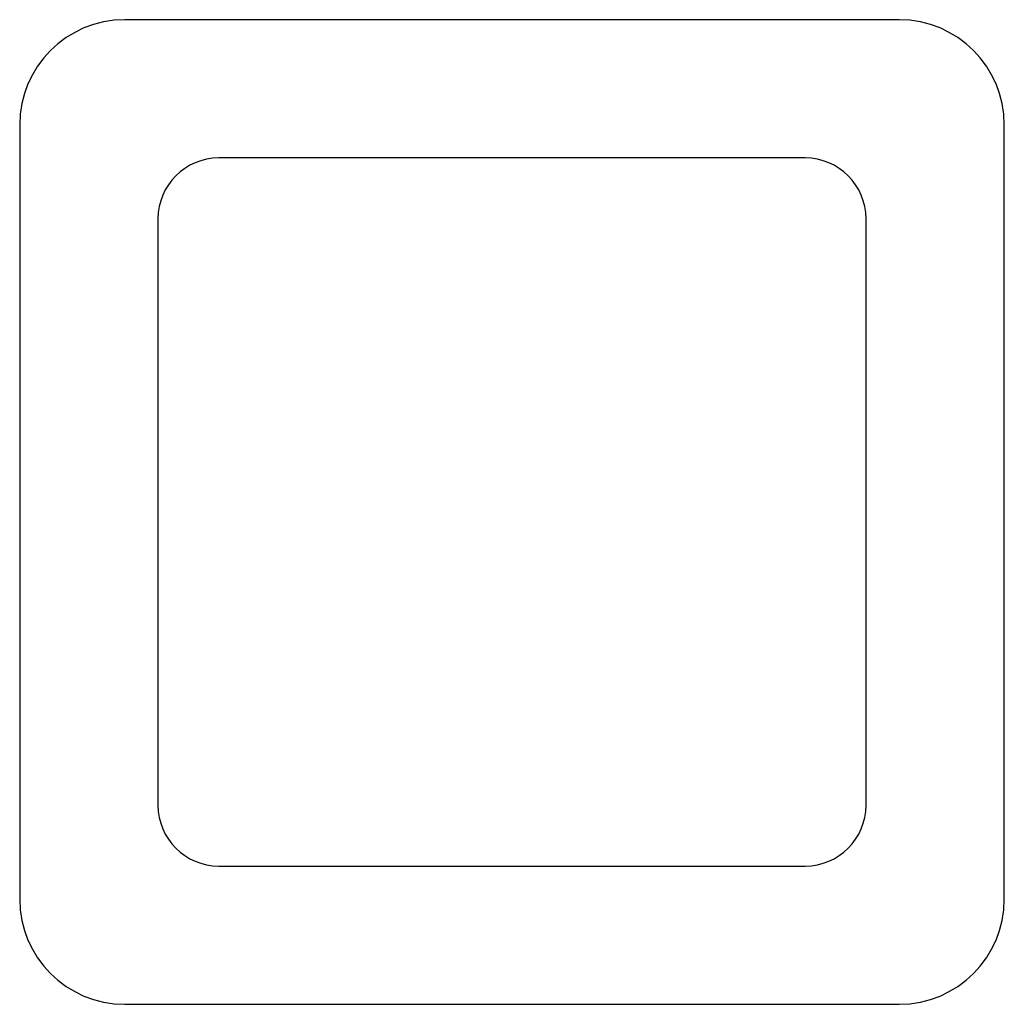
# Model space of a CAD drawing. Header units: millimetres. Extents: x -8.9 to 8.9, y -8.9 to 8.9.
import ezdxf

# ---------------------------------------------------------------- set-up
doc = ezdxf.new("R2010")
doc.units = ezdxf.units.MM

msp = doc.modelspace()

# ---------------------------------------------------------------- linework, layer by layer
for p, q in [((7, 8.9), (-7, 8.9)), ((-8.9, 7), (-8.9, -7)), ((8.9, -7), (8.9, 7)), ((5.3, 6.4), (-5.3, 6.4)), ((-6.4, 5.3), (-6.4, -5.3)), ((6.4, -5.3), (6.4, 5.3)), ((-5.3, -6.4), (5.3, -6.4)), ((-7, -8.9), (7, -8.9))]:
    msp.add_line(p, q)
for centre, radius, start, end in [((-7, 7), 1.9, 90, 180), ((7, 7), 1.9, 0, 90), ((-5.3, 5.3), 1.1, 90, 180), ((5.3, 5.3), 1.1, 0, 90), ((-5.3, -5.3), 1.1, 180, 270), ((5.3, -5.3), 1.1, 270, 360), ((-7, -7), 1.9, 180, 270), ((7, -7), 1.9, 270, 360)]:
    msp.add_arc(centre, radius, start, end)

doc.saveas('drawing.dxf')
